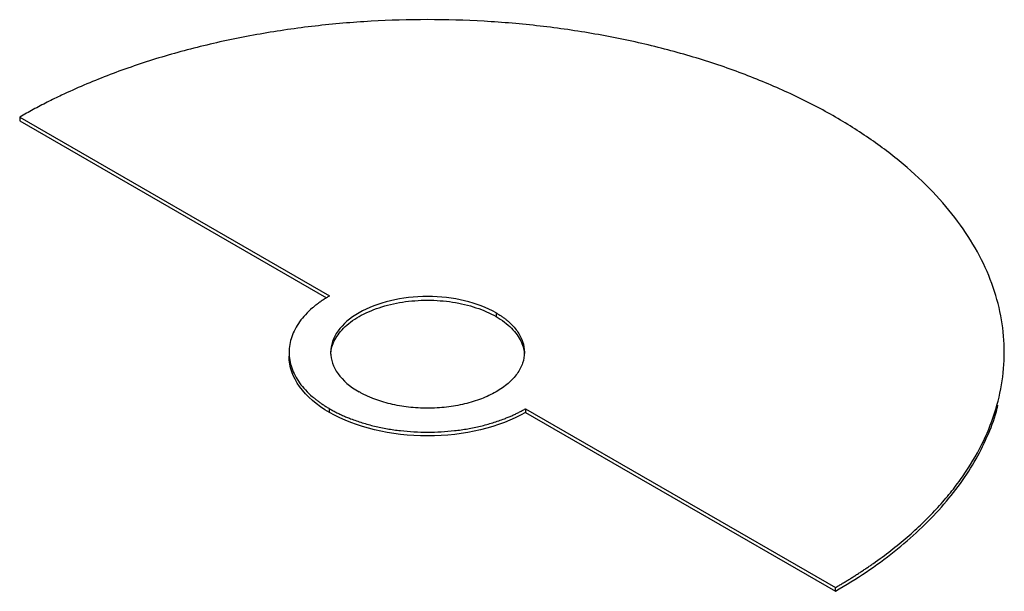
# Paper-space layout '_Isométrica' of a CAD drawing. Header units: millimetres. Extents: x -88 to 125, y -52 to 72.
import ezdxf

# ---------------------------------------------------------------- set-up
doc = ezdxf.new("R2010")
doc.units = ezdxf.units.MM

psp = doc.layouts.new('_Isométrica')

# ---------------------------------------------------------------- linework, layer by layer
at = {"color": 7, "linetype": 'Continuous', "lineweight": 25}
for p, q in [((-88.39, 51.03), (-21.21, 12.25)), ((-88.39, 51.03), (-88.39, 50.21)), ((-88.39, 50.21), (-21.87, 11.81)), ((14.85, 8.57), (14.85, 7.76)), ((-30, 0), (-30, -0.82)), ((125, -0.82), (125, 0)), ((-21.21, -13.06), (-21.21, -12.25)), ((21.21, -12.25), (88.39, -51.03)), ((21.21, -12.25), (21.21, -13.06)), ((21.21, -13.06), (88.39, -51.84)), ((88.39, -51.84), (88.39, -51.03))]:
    psp.add_line(p, q, dxfattribs=at)
for points, knots in [([(88.39, -51.03), (88.65, -50.87), (89.18, -50.57), (89.95, -50.11), (90.72, -49.64), (91.49, -49.17), (92.24, -48.7), (92.99, -48.22), (93.74, -47.74), (94.47, -47.26), (95.2, -46.77), (95.92, -46.28), (97.69, -45.04), (100.44, -43), (103.98, -40.11), (107.26, -37.11), (110.28, -34.03), (113.04, -30.87), (116.36, -26.55), (119.81, -20.98), (122.8, -14.1), (124.6, -7.08), (125.2, 0), (124.6, 7.08), (122.8, 14.1), (119.81, 20.98), (115.67, 27.66), (110.42, 34.07), (104.1, 40.15), (96.78, 45.85), (88.53, 51.11), (79.43, 55.87), (69.56, 60.1), (59.02, 63.74), (47.91, 66.78), (36.34, 69.16), (24.43, 70.89), (12.27, 71.93), (0, 72.28), (-12.27, 71.93), (-24.43, 70.89), (-36.34, 69.16), (-45.99, 67.17), (-53.47, 65.26), (-58.95, 63.67), (-64.29, 61.92), (-69.47, 60.02), (-74.49, 57.98), (-78.26, 56.29), (-80.87, 55.03), (-82.42, 54.26), (-83.95, 53.47), (-85.45, 52.67), (-86.93, 51.86), (-87.9, 51.3), (-88.39, 51.03)], [0, 0, 0, 0, 0.002844, 0.005686, 0.008528, 0.011369, 0.01421, 0.01705, 0.019891, 0.022732, 0.025574, 0.028416, 0.03126, 0.046888, 0.062517, 0.078145, 0.093774, 0.109402, 0.125031, 0.156278, 0.187526, 0.218773, 0.25002, 0.281268, 0.312515, 0.343763, 0.37501, 0.406258, 0.437505, 0.468753, 0.5, 0.531248, 0.562495, 0.593743, 0.62499, 0.656237, 0.687485, 0.718732, 0.74998, 0.781227, 0.812475, 0.843722, 0.87497, 0.890598, 0.906227, 0.921855, 0.937483, 0.953112, 0.96874, 0.973953, 0.979162, 0.98437, 0.989578, 0.994788, 1, 1, 1, 1]), ([(-21.21, 12.25), (-21.34, 12.17), (-21.59, 12.03), (-21.96, 11.8), (-22.32, 11.57), (-22.67, 11.34), (-23.02, 11.11), (-23.36, 10.87), (-23.69, 10.63), (-24.02, 10.38), (-24.33, 10.13), (-24.64, 9.88), (-25.4, 9.24), (-26.5, 8.18), (-27.76, 6.64), (-28.76, 5.04), (-29.47, 3.38), (-29.9, 1.7), (-30.05, 0), (-29.9, -1.7), (-29.47, -3.38), (-28.76, -5.04), (-27.76, -6.64), (-26.5, -8.18), (-25.32, -9.31), (-24.39, -10.09), (-23.8, -10.55), (-23.19, -10.99), (-22.56, -11.42), (-21.9, -11.84), (-21.44, -12.11), (-21.21, -12.25)], [0, 0, 0, 0, 0.011394, 0.022772, 0.034137, 0.045493, 0.056844, 0.068193, 0.079544, 0.0909, 0.102265, 0.113643, 0.125037, 0.187531, 0.250025, 0.312519, 0.375014, 0.437508, 0.500002, 0.562496, 0.62499, 0.687484, 0.749979, 0.812473, 0.874967, 0.895843, 0.916675, 0.937483, 0.958292, 0.979124, 1, 1, 1, 1]), ([(14.85, 8.57), (10.91, 10.85), (5.57, 12.12), (-5.57, 12.12), (-10.91, 10.85), (-18.79, 6.3), (-21, 3.22), (-21, -3.22), (-18.79, -6.3), (-14.85, -8.57)], [0, 0, 0, 0, 0.25, 0.25, 0.5, 0.5, 0.75, 0.75, 1, 1, 1, 1]), ([(-20.95, -0.41), (-20.93, -0.02), (-20.86, 0.91), (-20.33, 2.33), (-19.46, 3.84), (-18.24, 5.26), (-16.71, 6.58), (-14.89, 7.78), (-12.82, 8.83), (-10.53, 9.71), (-8.06, 10.42), (-5.45, 10.93), (-2.75, 11.24), (0, 11.34), (2.75, 11.24), (5.45, 10.93), (8.06, 10.42), (10.53, 9.71), (12.83, 8.84), (14.18, 8.12), (14.85, 7.76)], [0, 0, 0, 0, 0.041821, 0.098185, 0.154548, 0.210911, 0.267275, 0.323638, 0.380002, 0.436365, 0.492729, 0.549092, 0.605456, 0.661819, 0.718183, 0.774546, 0.83091, 0.887273, 0.943637, 1, 1, 1, 1]), ([(14.85, 8.57), (14.96, 8.51), (15.17, 8.38), (15.48, 8.19), (15.79, 7.99), (16.09, 7.79), (16.38, 7.59), (16.66, 7.38), (16.94, 7.17), (17.2, 6.95), (17.76, 6.48), (18.55, 5.72), (19.43, 4.65), (20.13, 3.52), (20.8, 1.98), (21.14, 0), (20.73, -2.38), (19.53, -4.67), (17.57, -6.78), (14.94, -8.63), (11.74, -10.14), (8.09, -11.27), (4.12, -11.97), (0, -12.2), (-3.44, -12.01), (-6.11, -11.62), (-8.05, -11.22), (-9.92, -10.71), (-11.33, -10.22), (-12.35, -9.81), (-13, -9.52), (-13.64, -9.22), (-14.26, -8.91), (-14.65, -8.68), (-14.85, -8.57)], [0, 0, 0, 0, 0.006968, 0.013923, 0.020871, 0.027814, 0.034755, 0.041697, 0.048645, 0.055601, 0.062568, 0.093841, 0.125113, 0.156385, 0.187657, 0.250126, 0.312595, 0.375064, 0.437533, 0.500001, 0.56247, 0.624939, 0.687408, 0.749877, 0.812345, 0.843618, 0.87489, 0.906162, 0.937434, 0.949967, 0.96247, 0.974964, 0.987468, 1, 1, 1, 1]), ([(14.85, 7.76), (15.47, 7.37), (16.72, 6.59), (18.23, 5.26), (19.46, 3.84), (20.33, 2.33), (20.86, 0.91), (20.93, -0.02), (20.95, -0.41)], [0, 0, 0, 0, 0.174156, 0.348311, 0.522467, 0.696623, 0.870778, 1, 1, 1, 1]), ([(-21.21, -12.25), (-21.09, -12.32), (-20.83, -12.46), (-20.44, -12.68), (-20.05, -12.89), (-19.65, -13.09), (-19.24, -13.29), (-18.83, -13.49), (-18.41, -13.68), (-17.98, -13.86), (-17.55, -14.05), (-17.11, -14.23), (-16, -14.66), (-14.16, -15.3), (-11.5, -16.03), (-8.72, -16.6), (-5.86, -17.01), (-2.95, -17.26), (0, -17.35), (2.95, -17.26), (5.86, -17.01), (8.72, -16.6), (11.5, -16.03), (14.16, -15.3), (16.13, -14.62), (17.48, -14.08), (18.27, -13.74), (19.04, -13.39), (19.78, -13.02), (20.51, -12.64), (20.98, -12.38), (21.21, -12.25)], [0, 0, 0, 0, 0.011394, 0.022772, 0.034137, 0.045493, 0.056844, 0.068193, 0.079544, 0.0909, 0.102265, 0.113643, 0.125037, 0.187531, 0.250025, 0.312519, 0.375014, 0.437508, 0.500002, 0.562496, 0.62499, 0.687484, 0.749979, 0.812473, 0.874967, 0.895843, 0.916675, 0.937483, 0.958292, 0.979124, 1, 1, 1, 1]), ([(88.39, -51.84), (90.65, -50.48), (95.17, -47.74), (101.22, -43.27), (106.69, -38.56), (111.49, -33.61), (115.6, -28.46), (119.02, -23.14), (121.62, -17.68), (123.14, -13.76), (123.55, -11.66), (123.6, -11.44)], [0, 0, 0, 0, 0.123167, 0.246335, 0.369502, 0.492669, 0.615837, 0.739004, 0.862172, 0.985339, 1, 1, 1, 1]), ([(21.21, -13.06), (15.59, -16.31), (7.96, -18.14), (-7.96, -18.14), (-15.59, -16.31), (-21.21, -13.06)], [0, 0, 0, 0, 0.5, 0.5, 1, 1, 1, 1])]:
    psp.add_open_spline(points, degree=3, knots=knots, dxfattribs=at)
psp.add_open_spline([(-21.21, -13.06), (-26.84, -9.81), (-30, -5.41), (-30, -0.82)], degree=3, dxfattribs=at)

doc.saveas('drawing.dxf')
